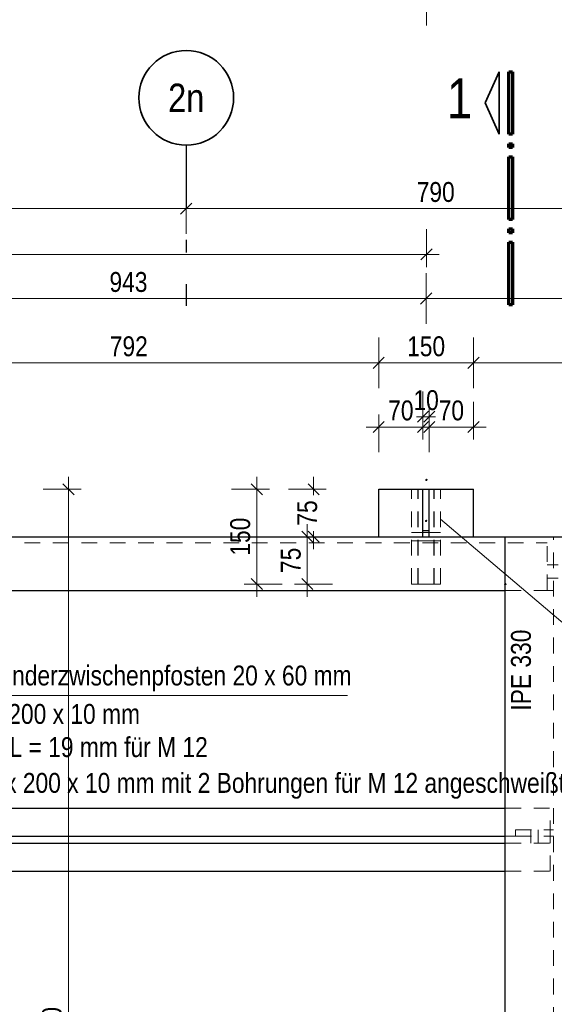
# Model space of a CAD drawing. Header units: millimetres. Extents: x 0 to 96, y -6 to 70.6.
# Tile 58 of 138: x 21.1 to 25.3, y 25.5 to 33.3. Entities that reach past the tile are written whole.
import ezdxf
from ezdxf.enums import TextEntityAlignment as Align

# ---------------------------------------------------------------- set-up
doc = ezdxf.new("R2010")
doc.units = ezdxf.units.MM
doc.linetypes.add('DASHDOTX2', pattern=[2, 1, -0.5, 0, -0.5])
doc.linetypes.add('HIDDEN', pattern=[0.375, 0.25, -0.125])
doc.layers.add('Achsen', color=7, linetype='Continuous', lineweight=20)
doc.styles.add('Arial Narrow', font='ARIALN.TTF')
doc.dimstyles.new('Arch_Strakon_dimstyle', dxfattribs={"dimtxt": 15.75, "dimasz": 1, "dimexe": 1.25, "dimexo": 0.0625, "dimgap": 1, "dimtad": 0, "dimdec": 3, "dimzin": 12, "dimdsep": 46, "dimtxsty": 'Arial Narrow', "dimblk": 'Arrowhead_Tick', "dimsah": 1, "dimcen": 0, "dimse1": 1, "dimse2": 1, "dimclrd": 6, "dimclrt": 2, "dimazin": 0, "dimtfac": 1, "dimtdec": 4, "dimtmove": 0, "dimatfit": 3, "dimldrblk": 'NONE', "dimfxl": 1, "dimtvp": 1, "dimtolj": 1, "dimtzin": 0, "dimlwd": 13, "dimarcsym": 2})

# ---------------------------------------------------------------- blocks, each defined once
blk = doc.blocks.new('Arrowhead_Tick')
at = {"color": 0, "linetype": 'Continuous', "lineweight": -2}
for p, q in [((0, 20), (0, -10)), ((-1, 0), (0, 0)), ((10, 0), (0, 0))]:
    blk.add_line(p, q, dxfattribs=at)
at = {"color": 2, "linetype": 'Continuous', "lineweight": 35}
blk.add_line((4.42, 4.42), (-4.42, -4.42), dxfattribs=at)
blk = doc.blocks.new('*D143')
at = {"layer": 'Achsen', "color": 6, "linetype": 'Continuous', "lineweight": 13}
blk.add_line((15.2632, 31.7809), (22.4182, 31.7809), dxfattribs=at)
at = {"layer": 'Defpoints', "color": 0}
for p in [(22.4282, 31.7809), (15.2532, 31.0113), (22.4282, 31.0113)]:
    blk.add_point(p, dxfattribs=at)
at = {"layer": 'Achsen', "color": 6, "lineweight": 13, "xscale": 0.01, "yscale": 0.01, "zscale": 0.01}
blk.add_blockref('Arrowhead_Tick', (22.4282, 31.7809), dxfattribs=at)
at = {"layer": 'Achsen', "color": 6, "lineweight": 13, "xscale": 0.01, "yscale": 0.01, "zscale": 0.01, "rotation": 180}
blk.add_blockref('Arrowhead_Tick', (15.2532, 31.7809), dxfattribs=at)
at = {"layer": 'Achsen', "color": 2, "lineweight": 0, "insert": (18.8407, 31.9113), "char_height": 0.1575, "attachment_point": 5, "style": 'Arial Narrow'}
blk.add_mtext('\\A1;1435', dxfattribs=at)
blk = doc.blocks.new('_None')
blk = doc.blocks.new('*D144')
at = {"layer": 'Achsen', "color": 6, "linetype": 'Continuous', "lineweight": 13}
blk.add_line((22.4382, 31.7809), (26.3682, 31.7809), dxfattribs=at)
at = {"layer": 'Defpoints', "color": 0}
for p in [(26.3782, 31.7809), (22.4282, 31.0113), (26.3782, 31.0113)]:
    blk.add_point(p, dxfattribs=at)
at = {"layer": 'Achsen', "color": 6, "lineweight": 13, "xscale": 0.01, "yscale": 0.01, "zscale": 0.01}
blk.add_blockref('Arrowhead_Tick', (26.3782, 31.7809), dxfattribs=at)
at = {"layer": 'Achsen', "color": 6, "lineweight": 13, "xscale": 0.01, "yscale": 0.01, "zscale": 0.01, "rotation": 180}
blk.add_blockref('Arrowhead_Tick', (22.4282, 31.7809), dxfattribs=at)
at = {"layer": 'Achsen', "color": 2, "lineweight": 0, "insert": (24.4032, 31.9113), "char_height": 0.1575, "attachment_point": 5, "style": 'Arial Narrow'}
blk.add_mtext('\\A1;790', dxfattribs=at)
blk = doc.blocks.new('*D146')
at = {"layer": 'Achsen', "color": 6, "linetype": 'Continuous', "lineweight": 13}
blk.add_line((14.9121, 31.4182), (24.3203, 31.4182), dxfattribs=at)
at = {"layer": 'Defpoints', "color": 0}
for p in [(24.3303, 31.4182), (24.3303, 29.633), (14.9021, 29.5313)]:
    blk.add_point(p, dxfattribs=at)
at = {"layer": 'Achsen', "color": 6, "lineweight": 13, "xscale": 0.01, "yscale": 0.01, "zscale": 0.01}
blk.add_blockref('Arrowhead_Tick', (24.3303, 31.4182), dxfattribs=at)
at = {"layer": 'Achsen', "color": 6, "lineweight": 13, "xscale": 0.01, "yscale": 0.01, "zscale": 0.01, "rotation": 180}
blk.add_blockref('Arrowhead_Tick', (14.9021, 31.4182), dxfattribs=at)
at = {"layer": 'Achsen', "color": 2, "lineweight": 0, "insert": (19.6162, 31.5486), "char_height": 0.1575, "attachment_point": 5, "style": 'Arial Narrow'}
blk.add_mtext('\\A1;1885', dxfattribs=at)
blk = doc.blocks.new('*D164')
at = {"color": 6, "linetype": 'Continuous', "lineweight": 13}
blk.add_line((23.3867, 28.818), (23.3867, 29.173), dxfattribs=at)
at = {"layer": 'Defpoints', "color": 0}
for p in [(23.3867, 29.183), (23.9523, 29.183), (24.9543, 28.808)]:
    blk.add_point(p, dxfattribs=at)
at = {"color": 6, "lineweight": 13, "xscale": 0.01, "yscale": 0.01, "zscale": 0.01}
for p, rotation in [((23.3867, 29.183), 90), ((23.3867, 28.808), 270)]:
    blk.add_blockref('Arrowhead_Tick', p, dxfattribs=dict(at, rotation=rotation))
at = {"color": 2, "lineweight": 0, "insert": (23.2566, 28.9955), "char_height": 0.1575, "attachment_point": 5, "rotation": 90, "style": 'Arial Narrow'}
blk.add_mtext('\\A1;75', dxfattribs=at)
blk = doc.blocks.new('*D165')
at = {"color": 6, "linetype": 'Continuous', "lineweight": 13}
for p, q in [((23.4367, 29.548), (23.4367, 29.513)), ((23.4367, 29.193), (23.4367, 29.2279))]:
    blk.add_line(p, q, dxfattribs=at)
at = {"layer": 'Defpoints', "color": 0}
for p in [(23.4367, 29.558), (23.9523, 29.558), (23.9523, 29.183)]:
    blk.add_point(p, dxfattribs=at)
at = {"color": 6, "lineweight": 13, "xscale": 0.01, "yscale": 0.01, "zscale": 0.01}
for p, rotation in [((23.4367, 29.558), 90), ((23.4367, 29.183), 270)]:
    blk.add_blockref('Arrowhead_Tick', p, dxfattribs=dict(at, rotation=rotation))
at = {"color": 2, "lineweight": 0, "insert": (23.3867, 29.3705), "char_height": 0.1575, "attachment_point": 5, "rotation": 90, "style": 'Arial Narrow'}
blk.add_mtext('\\A1;75', dxfattribs=at)
blk = doc.blocks.new('*D169')
at = {"color": 6, "linetype": 'Continuous', "lineweight": 13}
blk.add_line((19.6248, 31.0684), (24.3173, 31.0684), dxfattribs=at)
at = {"layer": 'Defpoints', "color": 0}
for p in [(24.3273, 31.0684), (24.3273, 29.308), (19.6148, 29.233)]:
    blk.add_point(p, dxfattribs=at)
at = {"color": 6, "lineweight": 13, "xscale": 0.01, "yscale": 0.01, "zscale": 0.01}
blk.add_blockref('Arrowhead_Tick', (24.3273, 31.0684), dxfattribs=at)
at = {"color": 6, "lineweight": 13, "xscale": 0.01, "yscale": 0.01, "zscale": 0.01, "rotation": 180}
blk.add_blockref('Arrowhead_Tick', (19.6148, 31.0684), dxfattribs=at)
at = {"color": 2, "lineweight": 0, "insert": (21.971, 31.1988), "char_height": 0.1575, "attachment_point": 5, "style": 'Arial Narrow'}
blk.add_mtext('\\A1;943', dxfattribs=at)
blk = doc.blocks.new('*D170')
at = {"color": 6, "linetype": 'Continuous', "lineweight": 13}
blk.add_line((24.3373, 31.0684), (30.0673, 31.0684), dxfattribs=at)
at = {"layer": 'Defpoints', "color": 0}
for p in [(30.0773, 31.0684), (24.3273, 29.308), (30.0773, 29.308)]:
    blk.add_point(p, dxfattribs=at)
at = {"color": 6, "lineweight": 13, "xscale": 0.01, "yscale": 0.01, "zscale": 0.01}
blk.add_blockref('Arrowhead_Tick', (30.0773, 31.0684), dxfattribs=at)
at = {"color": 6, "lineweight": 13, "xscale": 0.01, "yscale": 0.01, "zscale": 0.01, "rotation": 180}
blk.add_blockref('Arrowhead_Tick', (24.3273, 31.0684), dxfattribs=at)
at = {"color": 2, "lineweight": 0, "insert": (27.2023, 31.1988), "char_height": 0.1575, "attachment_point": 5, "style": 'Arial Narrow'}
blk.add_mtext('\\A1;1150', dxfattribs=at)
blk = doc.blocks.new('*D182')
at = {"color": 6, "linetype": 'Continuous', "lineweight": 13}
blk.add_line((23.9623, 30.0513), (24.2923, 30.0513), dxfattribs=at)
at = {"layer": 'Defpoints', "color": 0}
for p in [(24.3023, 30.0513), (23.9523, 29.558), (24.3023, 29.558)]:
    blk.add_point(p, dxfattribs=at)
at = {"color": 6, "lineweight": 13, "xscale": 0.01, "yscale": 0.01, "zscale": 0.01}
blk.add_blockref('Arrowhead_Tick', (24.3023, 30.0513), dxfattribs=at)
at = {"color": 6, "lineweight": 13, "xscale": 0.01, "yscale": 0.01, "zscale": 0.01, "rotation": 180}
blk.add_blockref('Arrowhead_Tick', (23.9523, 30.0513), dxfattribs=at)
at = {"color": 2, "lineweight": 0, "insert": (24.1273, 30.1817), "char_height": 0.1575, "attachment_point": 5, "style": 'Arial Narrow'}
blk.add_mtext('\\A1;70', dxfattribs=at)
blk = doc.blocks.new('*D183')
at = {"color": 6, "linetype": 'Continuous', "lineweight": 13}
for p, q in [((24.2923, 30.1328), (24.2823, 30.1328)), ((24.3023, 30.1328), (24.3523, 30.1328)), ((24.3623, 30.1328), (24.3723, 30.1328))]:
    blk.add_line(p, q, dxfattribs=at)
at = {"layer": 'Defpoints', "color": 0}
for p in [(24.3523, 30.1328), (24.3023, 29.558), (24.3523, 29.558)]:
    blk.add_point(p, dxfattribs=at)
at = {"color": 6, "lineweight": 13, "xscale": 0.01, "yscale": 0.01, "zscale": 0.01}
blk.add_blockref('Arrowhead_Tick', (24.3023, 30.1328), dxfattribs=at)
at = {"color": 6, "lineweight": 13, "xscale": 0.01, "yscale": 0.01, "zscale": 0.01, "rotation": 180}
blk.add_blockref('Arrowhead_Tick', (24.3523, 30.1328), dxfattribs=at)
at = {"color": 2, "lineweight": 0, "insert": (24.3273, 30.2632), "char_height": 0.1575, "attachment_point": 5, "style": 'Arial Narrow'}
blk.add_mtext('\\A1;10', dxfattribs=at)
blk = doc.blocks.new('*D184')
at = {"color": 6, "linetype": 'Continuous', "lineweight": 13}
blk.add_line((24.3623, 30.0513), (24.6923, 30.0513), dxfattribs=at)
at = {"layer": 'Defpoints', "color": 0}
for p in [(24.7023, 30.0513), (24.3523, 29.558), (24.7023, 29.558)]:
    blk.add_point(p, dxfattribs=at)
at = {"color": 6, "lineweight": 13, "xscale": 0.01, "yscale": 0.01, "zscale": 0.01}
blk.add_blockref('Arrowhead_Tick', (24.7023, 30.0513), dxfattribs=at)
at = {"color": 6, "lineweight": 13, "xscale": 0.01, "yscale": 0.01, "zscale": 0.01, "rotation": 180}
blk.add_blockref('Arrowhead_Tick', (24.3523, 30.0513), dxfattribs=at)
at = {"color": 2, "lineweight": 0, "insert": (24.5273, 30.1817), "char_height": 0.1575, "attachment_point": 5, "style": 'Arial Narrow'}
blk.add_mtext('\\A1;70', dxfattribs=at)
blk = doc.blocks.new('*D195')
at = {"color": 6, "linetype": 'Continuous', "lineweight": 13}
blk.add_line((20.0048, 30.5591), (23.9423, 30.5591), dxfattribs=at)
at = {"layer": 'Defpoints', "color": 0}
for p in [(23.9523, 30.5591), (23.9523, 29.558), (19.9948, 29.233)]:
    blk.add_point(p, dxfattribs=at)
at = {"color": 6, "lineweight": 13, "xscale": 0.01, "yscale": 0.01, "zscale": 0.01}
blk.add_blockref('Arrowhead_Tick', (23.9523, 30.5591), dxfattribs=at)
at = {"color": 6, "lineweight": 13, "xscale": 0.01, "yscale": 0.01, "zscale": 0.01, "rotation": 180}
blk.add_blockref('Arrowhead_Tick', (19.9948, 30.5591), dxfattribs=at)
at = {"color": 2, "lineweight": 0, "insert": (21.9735, 30.6895), "char_height": 0.1575, "attachment_point": 5, "style": 'Arial Narrow'}
blk.add_mtext('\\A1;792', dxfattribs=at)
blk = doc.blocks.new('*D196')
at = {"color": 6, "linetype": 'Continuous', "lineweight": 13}
blk.add_line((23.9623, 30.5591), (24.6923, 30.5591), dxfattribs=at)
at = {"layer": 'Defpoints', "color": 0}
for p in [(24.7023, 30.5591), (23.9523, 29.558), (24.7023, 29.558)]:
    blk.add_point(p, dxfattribs=at)
at = {"color": 6, "lineweight": 13, "xscale": 0.01, "yscale": 0.01, "zscale": 0.01}
blk.add_blockref('Arrowhead_Tick', (24.7023, 30.5591), dxfattribs=at)
at = {"color": 6, "lineweight": 13, "xscale": 0.01, "yscale": 0.01, "zscale": 0.01, "rotation": 180}
blk.add_blockref('Arrowhead_Tick', (23.9523, 30.5591), dxfattribs=at)
at = {"color": 2, "lineweight": 0, "insert": (24.3273, 30.6895), "char_height": 0.1575, "attachment_point": 5, "style": 'Arial Narrow'}
blk.add_mtext('\\A1;150', dxfattribs=at)
blk = doc.blocks.new('*D197')
at = {"color": 6, "linetype": 'Continuous', "lineweight": 13}
blk.add_line((24.7123, 30.5591), (29.6923, 30.5591), dxfattribs=at)
at = {"layer": 'Defpoints', "color": 0}
for p in [(29.7023, 30.5591), (24.7023, 29.558), (29.7023, 29.233)]:
    blk.add_point(p, dxfattribs=at)
at = {"color": 6, "lineweight": 13, "xscale": 0.01, "yscale": 0.01, "zscale": 0.01}
blk.add_blockref('Arrowhead_Tick', (29.7023, 30.5591), dxfattribs=at)
at = {"color": 6, "lineweight": 13, "xscale": 0.01, "yscale": 0.01, "zscale": 0.01, "rotation": 180}
blk.add_blockref('Arrowhead_Tick', (24.7023, 30.5591), dxfattribs=at)
at = {"color": 2, "lineweight": 0, "insert": (27.2023, 30.6895), "char_height": 0.1575, "attachment_point": 5, "style": 'Arial Narrow'}
blk.add_mtext('\\A1;1000', dxfattribs=at)
blk = doc.blocks.new('*D216')
at = {"color": 6, "linetype": 'Continuous', "lineweight": 13}
blk.add_line((22.9867, 28.818), (22.9867, 29.548), dxfattribs=at)
at = {"layer": 'Defpoints', "color": 0}
for p in [(22.9867, 29.558), (23.9523, 29.558), (24.2123, 28.808)]:
    blk.add_point(p, dxfattribs=at)
at = {"color": 6, "lineweight": 13, "xscale": 0.01, "yscale": 0.01, "zscale": 0.01}
for p, rotation in [((22.9867, 29.558), 90), ((22.9867, 28.808), 270)]:
    blk.add_blockref('Arrowhead_Tick', p, dxfattribs=dict(at, rotation=rotation))
at = {"color": 2, "lineweight": 0, "insert": (22.8563, 29.183), "char_height": 0.1575, "attachment_point": 5, "rotation": 90, "style": 'Arial Narrow'}
blk.add_mtext('\\A1;150', dxfattribs=at)
blk = doc.blocks.new('*D326')
at = {"color": 6, "linetype": 'Continuous', "lineweight": 13}
blk.add_line((24.3403, 33.4309), (35.8173, 33.4309), dxfattribs=at)
at = {"layer": 'Defpoints', "color": 0}
for p in [(35.8273, 33.4309), (24.3303, 29.633), (35.8273, 29.5605)]:
    blk.add_point(p, dxfattribs=at)
at = {"color": 6, "lineweight": 13, "xscale": 0.01, "yscale": 0.01, "zscale": 0.01}
blk.add_blockref('Arrowhead_Tick', (35.8273, 33.4309), dxfattribs=at)
at = {"color": 6, "lineweight": 13, "xscale": 0.01, "yscale": 0.01, "zscale": 0.01, "rotation": 180}
blk.add_blockref('Arrowhead_Tick', (24.3303, 33.4309), dxfattribs=at)
at = {"color": 2, "lineweight": 0, "insert": (30.0788, 33.5613), "char_height": 0.1575, "attachment_point": 5, "style": 'Arial Narrow'}
blk.add_mtext('\\A1;2300', dxfattribs=at)
blk = doc.blocks.new('*D529')
at = {"layer": 'Achsen', "color": 6, "linetype": 'Continuous', "lineweight": 13}
blk.add_line((21.4959, 20.968), (21.4959, 29.548), dxfattribs=at)
at = {"layer": 'Defpoints', "color": 0}
for p in [(21.4959, 29.558), (24.7023, 29.558), (23.4755, 20.958)]:
    blk.add_point(p, dxfattribs=at)
at = {"layer": 'Achsen', "color": 6, "lineweight": 13, "xscale": 0.01, "yscale": 0.01, "zscale": 0.01}
for p, rotation in [((21.4959, 29.558), 90), ((21.4959, 20.958), 270)]:
    blk.add_blockref('Arrowhead_Tick', p, dxfattribs=dict(at, rotation=rotation))
at = {"layer": 'Achsen', "color": 2, "lineweight": 0, "insert": (21.3655, 25.258), "char_height": 0.1575, "attachment_point": 5, "rotation": 90, "style": 'Arial Narrow'}
blk.add_mtext('\\A1;1720', dxfattribs=at)

msp = doc.modelspace()

# ---------------------------------------------------------------- linework, layer by layer
at = {"color": 2, "linetype": 'Continuous', "lineweight": 35}
for p, q in [((24.7935699, 32.617382), (24.9060691, 32.8648853)), ((24.9060691, 32.8648853), (24.9060691, 32.3698844)), ((24.9060691, 32.3698844), (24.7935699, 32.617382))]:
    msp.add_line(p, q, dxfattribs=at)
at = {"color": 1, "linetype": 'Continuous', "lineweight": 70}
for p, q in [((24.9810699, 32.3698844), (24.9810699, 32.8648853)), ((24.9810699, 32.8648853), (25.0110648, 32.8648853)), ((25.0110648, 32.8648853), (25.0110648, 32.3698844)), ((25.0110648, 32.3698844), (24.9810699, 32.3698844)), ((24.9810699, 32.2648849), (24.9810699, 32.2948837)), ((24.9810699, 32.2948837), (25.0110648, 32.2948837)), ((25.0110648, 32.2948837), (25.0110648, 32.2648849)), ((25.0110648, 32.2648849), (24.9810699, 32.2648849)), ((24.9810699, 31.6948833), (24.9810699, 32.1898841)), ((24.9810699, 32.1898841), (25.0110648, 32.1898841)), ((25.0110648, 32.1898841), (25.0110648, 31.6948833)), ((25.0110648, 31.6948833), (24.9810699, 31.6948833)), ((24.9810699, 31.5898837), (24.9810699, 31.6198844)), ((24.9810699, 31.6198844), (25.0110648, 31.6198844)), ((25.0110648, 31.5898837), (24.9810699, 31.5898837)), ((25.0110648, 31.6198844), (25.0110648, 31.5898837)), ((24.9810699, 31.0198841), (24.9810699, 31.5148849)), ((24.9810699, 31.5148849), (25.0110648, 31.5148849)), ((25.0110648, 31.5148849), (25.0110648, 31.0198841)), ((25.0110648, 31.0198841), (24.9810699, 31.0198841))]:
    msp.add_line(p, q, dxfattribs=at)
at = {"color": 6, "linetype": 'HIDDEN', "lineweight": 13, "ltscale": 0.5}
for p, q in [((24.2122574, 28.8079893), (24.2122574, 29.5579893)), ((24.2622574, 28.8079893), (24.2622574, 29.5579893)), ((24.2647574, 28.8079893), (24.2647574, 29.5579893)), ((24.3897574, 28.8079893), (24.3897574, 29.5579893)), ((24.3922574, 28.8079893), (24.3922574, 29.5579893)), ((24.4422574, 28.8079893), (24.4422574, 29.5579893)), ((24.2122574, 29.2154893), (24.2622574, 29.2154893)), ((24.2647574, 29.2154893), (24.3897574, 29.2154893)), ((24.3922574, 29.2154893), (24.4422574, 29.2154893)), ((25.3355215, 21.5087353), (25.3355215, 29.1829893)), ((15.2979708, 29.1354893), (25.2855215, 29.1354893)), ((24.2122574, 29.1504893), (24.2622574, 29.1504893)), ((24.2647574, 29.1504893), (24.3897574, 29.1504893)), ((24.3922574, 29.1504893), (24.4422574, 29.1504893)), ((25.2855215, 28.7579893), (25.2855215, 29.1354893)), ((25.2855215, 28.9604886), (25.3355215, 28.9604888)), ((25.3355215, 28.9604888), (25.3730215, 28.960489)), ((25.2855215, 28.8554886), (25.3355215, 28.8554889)), ((25.3355215, 28.8554889), (25.3730215, 28.855489)), ((24.2122574, 28.8079893), (24.2622574, 28.8079893)), ((24.2647574, 28.8079893), (24.3897574, 28.8079893)), ((24.3922574, 28.8079893), (24.4422574, 28.8079893)), ((24.9542715, 28.7579893), (25.2855215, 28.7579893)), ((25.2855215, 28.7579893), (25.3355215, 28.7579893)), ((24.9542715, 27.0337386), (25.3105215, 27.0337386)), ((25.3105215, 26.8112386), (25.3105215, 27.0337386)), ((25.0355215, 26.8612386), (25.3355215, 26.8612386)), ((25.0355215, 26.8112386), (25.0355215, 26.8612386)), ((25.1555218, 26.8112386), (25.1555215, 26.8612386)), ((25.2155217, 26.8112386), (25.2155215, 26.8612386)), ((24.9542715, 26.8112386), (25.0355215, 26.8112386)), ((24.9542715, 26.7562386), (25.3105215, 26.7562386)), ((25.0355215, 26.8112386), (25.3105215, 26.8112386)), ((25.155522, 26.7562386), (25.1555218, 26.8112386)), ((25.215522, 26.7562386), (25.2155217, 26.8112386)), ((25.3105215, 26.8112386), (25.3355215, 26.8112386)), ((25.3105215, 26.7562386), (25.3105215, 26.8112386)), ((25.3105215, 26.5337386), (25.3105215, 26.7562386)), ((24.9542715, 26.5337386), (25.3105215, 26.5337386))]:
    msp.add_line(p, q, dxfattribs=at)
at = {"color": 5, "linetype": 'Continuous', "lineweight": 18}
for p, q in [((24.440751, 29.3222709), (26.0738335, 27.9360889)), ((23.7060999, 27.9246741), (19.6078374, 27.9246741))]:
    msp.add_line(p, q, dxfattribs=at)
at = {"color": 9, "linetype": 'Continuous', "lineweight": 0}
msp.add_circle((24.9542715, 28.8079893), 0.00555, dxfattribs=at)
at = {"layer": 'Achsen', "color": 3, "linetype": 'DASHDOTX2', "lineweight": 25, "ltscale": 0.5}
msp.add_line((22.4282071, 32.2830483), (22.4282071, 31.0112837), dxfattribs=at)
at = {"layer": 'Achsen', "color": 3, "linetype": 'Continuous', "lineweight": 25}
for p, q in [((23.9522574, 29.5579893), (24.7022574, 29.5579893)), ((23.9522574, 29.1829893), (23.9522574, 29.5579893)), ((24.3022574, 29.2329893), (24.3022574, 29.5579893)), ((24.3522574, 29.2329893), (24.3522574, 29.5579893)), ((24.7022574, 29.1829893), (24.7022574, 29.5579893)), ((15.2504708, 29.1829893), (24.9542715, 29.1829893)), ((24.3022574, 29.2329893), (24.3522574, 29.2329893)), ((24.3022574, 29.1829893), (24.3022574, 29.2329893)), ((24.3522574, 29.1829893), (24.3522574, 29.2329893)), ((24.9542715, 29.1829893), (25.7542715, 29.1829893)), ((24.9542715, 21.5087353), (24.9542715, 29.1829893)), ((15.6754708, 28.7579893), (24.9542715, 28.7579893)), ((15.7229708, 27.0337386), (24.9542715, 27.0337386)), ((15.6754708, 26.8112386), (24.9542715, 26.8112386)), ((15.6754708, 26.7562386), (24.9542715, 26.7562386)), ((15.7229708, 26.5337386), (24.9542715, 26.5337386))]:
    msp.add_line(p, q, dxfattribs=at)
at = {"layer": 'Achsen', "color": 2, "linetype": 'Continuous', "lineweight": 35}
msp.add_circle((22.4282071, 32.6580483), 0.375, dxfattribs=at)
at = {"layer": 'Achsen', "color": 9, "linetype": 'Continuous', "lineweight": 0}
for centre in [(24.3302574, 29.6329893), (24.3272574, 29.3079893)]:
    msp.add_circle(centre, 0.00555, dxfattribs=at)

# ---------------------------------------------------------------- texts
at = {"color": 1, "lineweight": 70, "style": 'Arial Narrow'}
msp.add_text('1', height=0.315, dxfattribs=at).set_placement((24.4925234, 32.4962273))
at = {"color": 2, "lineweight": 35, "style": 'Arial Narrow'}
msp.add_text('IPE 330', height=0.1575, rotation=90, dxfattribs=at).set_placement((25.156806, 27.8054023))
for s, p in [('Befestigung Geländerzwischenpfosten 20 x 60 mm', (19.665362, 28.0052086)), ('Stirnplatte 150 x 200 x 10 mm', (19.665362, 27.7007138)), ('mit 4 x Langloch L = 19 mm für M 12', (19.665362, 27.4382086)), ('+ 2 x Lasche 65 x 200 x 10 mm mit 2 Bohrungen für M 12 angeschweißt', (19.665362, 27.1547086))]:
    msp.add_text(s, height=0.1575, dxfattribs=at).set_placement(p)
at = {"layer": 'Achsen', "color": 4, "lineweight": 50, "style": 'Arial Narrow'}
msp.add_text('2n', height=0.225, dxfattribs=at).set_placement((22.4282071, 32.6580483), align=Align.MIDDLE_CENTER)

# ---------------------------------------------------------------- dimensions: what is measured, and where the dimension line sits
at = {"lineweight": 0}
for base, p1, p2, text, override, picture, middle in [((35.8272905, 33.4309089), (24.3302574, 29.6329893), (35.8272905, 29.5604893), '2300', {"dimscale": 0.01, "dimtxt": 15.75, "dimasz": 1, "dimgap": 5, "dimtad": 1, "dimjust": 0, "dimtih": 0, "dimtoh": 0, "dimdec": 5, "dimdsep": 46, "dimtxsty": 'Arial Narrow', "dimclrd": 6, "dimclrt": 2, "dimtix": 1, "dimtofl": 255, "dimtmove": 0, "dimatfit": 2, "dimfxl": 0, "dimfxlon": 0, "dimtvp": 31.746032, "dimlwd": 13}, '*D326', (30.0787739, 33.4309089)), ((24.3272574, 31.0684343), (19.6147574, 29.2329893), (24.3272574, 29.3079893), '943', {"dimscale": 0.01, "dimtxt": 15.75, "dimasz": 1, "dimgap": 5, "dimtad": 1, "dimjust": 0, "dimtih": 0, "dimtoh": 0, "dimdec": 3, "dimdsep": 46, "dimtxsty": 'Arial Narrow', "dimclrd": 6, "dimclrt": 2, "dimtix": 1, "dimtofl": 255, "dimtmove": 0, "dimatfit": 2, "dimfxl": 0, "dimfxlon": 0, "dimtvp": 31.746032, "dimlwd": 13}, '*D169', (21.9710074, 31.0684343)), ((30.0772574, 31.0684343), (24.3272574, 29.3079893), (30.0772574, 29.3079893), '1150', {"dimscale": 0.01, "dimtxt": 15.75, "dimasz": 1, "dimgap": 5, "dimtad": 1, "dimjust": 0, "dimtih": 0, "dimtoh": 0, "dimdec": 3, "dimdsep": 46, "dimtxsty": 'Arial Narrow', "dimclrd": 6, "dimclrt": 2, "dimtix": 1, "dimtofl": 255, "dimtmove": 0, "dimatfit": 2, "dimfxl": 0, "dimfxlon": 0, "dimtvp": 31.746032, "dimlwd": 13}, '*D170', (27.2022574, 31.0684343)), ((23.9522574, 30.5591067), (19.9947574, 29.2329893), (23.9522574, 29.5579893), '792', {"dimscale": 0.01, "dimtxt": 15.75, "dimasz": 1, "dimgap": 5, "dimtad": 1, "dimjust": 0, "dimtih": 0, "dimtoh": 0, "dimdec": 3, "dimdsep": 46, "dimtxsty": 'Arial Narrow', "dimclrd": 6, "dimclrt": 2, "dimtix": 1, "dimtofl": 255, "dimtmove": 0, "dimatfit": 2, "dimfxl": 0, "dimfxlon": 0, "dimtvp": 31.746032, "dimlwd": 13}, '*D195', (21.9735074, 30.5591067)), ((24.7022574, 30.5591067), (23.9522574, 29.5579893), (24.7022574, 29.5579893), '150', {"dimscale": 0.01, "dimtxt": 15.75, "dimasz": 1, "dimgap": 5, "dimtad": 1, "dimjust": 0, "dimtih": 0, "dimtoh": 0, "dimdec": 3, "dimdsep": 46, "dimtxsty": 'Arial Narrow', "dimclrd": 6, "dimclrt": 2, "dimtix": 1, "dimtofl": 255, "dimtmove": 0, "dimatfit": 2, "dimfxl": 0, "dimfxlon": 0, "dimtvp": 31.746032, "dimlwd": 13}, '*D196', (24.3272574, 30.5591067)), ((29.7022574, 30.5591067), (24.7022574, 29.5579893), (29.7022574, 29.2329893), '1000', {"dimscale": 0.01, "dimtxt": 15.75, "dimasz": 1, "dimgap": 5, "dimtad": 1, "dimjust": 0, "dimtih": 0, "dimtoh": 0, "dimdec": 3, "dimdsep": 46, "dimtxsty": 'Arial Narrow', "dimclrd": 6, "dimclrt": 2, "dimtix": 1, "dimtofl": 255, "dimtmove": 0, "dimatfit": 2, "dimfxl": 0, "dimfxlon": 0, "dimtvp": 31.746032, "dimlwd": 13}, '*D197', (27.2022574, 30.5591067)), ((24.3522574, 30.1327964), (24.3022574, 29.5579893), (24.3522574, 29.5579893), '10', {"dimscale": 0.01, "dimtxt": 15.75, "dimasz": 1, "dimgap": 5, "dimtad": 1, "dimjust": 0, "dimtih": 0, "dimtoh": 0, "dimdec": 3, "dimdsep": 46, "dimtxsty": 'Arial Narrow', "dimclrd": 6, "dimclrt": 2, "dimtix": 1, "dimtofl": 255, "dimtmove": 0, "dimatfit": 2, "dimfxl": 0, "dimfxlon": 0, "dimtvp": 31.746032, "dimlwd": 13}, '*D183', (24.3272574, 30.1327964)), ((24.3022574, 30.0512964), (23.9522574, 29.5579893), (24.3022574, 29.5579893), '70', {"dimscale": 0.01, "dimtxt": 15.75, "dimasz": 1, "dimgap": 5, "dimtad": 1, "dimjust": 0, "dimtih": 0, "dimtoh": 0, "dimdec": 3, "dimdsep": 46, "dimtxsty": 'Arial Narrow', "dimclrd": 6, "dimclrt": 2, "dimtix": 1, "dimtofl": 255, "dimtmove": 0, "dimatfit": 2, "dimfxl": 0, "dimfxlon": 0, "dimtvp": 31.746032, "dimlwd": 13}, '*D182', (24.1272574, 30.0512964)), ((24.7022574, 30.0512964), (24.3522574, 29.5579893), (24.7022574, 29.5579893), '70', {"dimscale": 0.01, "dimtxt": 15.75, "dimasz": 1, "dimgap": 5, "dimtad": 1, "dimjust": 0, "dimtih": 0, "dimtoh": 0, "dimdec": 3, "dimdsep": 46, "dimtxsty": 'Arial Narrow', "dimclrd": 6, "dimclrt": 2, "dimtix": 1, "dimtofl": 255, "dimtmove": 0, "dimatfit": 2, "dimfxl": 0, "dimfxlon": 0, "dimtvp": 31.746032, "dimlwd": 13}, '*D184', (24.5272574, 30.0512964))]:
    dim = msp.add_linear_dim(base=base, p1=p1, p2=p2, text=text, dimstyle='Arch_Strakon_dimstyle', override=override, dxfattribs=at)
    dim.commit()
    dim.dimension.update_dxf_attribs({"geometry": picture, "text_midpoint": middle, "dimtype": 160})
for base, p1, p2, text, override, picture, middle in [((22.9866872, 29.5579893), (24.2122574, 28.8079893), (23.9522574, 29.5579893), '150', {"dimscale": 0.01, "dimtxt": 15.75, "dimasz": 1, "dimgap": 5, "dimtad": 1, "dimjust": 0, "dimtih": 0, "dimtoh": 0, "dimdec": 3, "dimdsep": 46, "dimtxsty": 'Arial Narrow', "dimclrd": 6, "dimclrt": 2, "dimtix": 1, "dimtofl": 255, "dimtmove": 0, "dimatfit": 2, "dimfxl": 0, "dimfxlon": 0, "dimtvp": 31.746032, "dimlwd": 13}, '*D216', (22.9866872, 29.1829893)), ((23.4366872, 29.5579893), (23.9522574, 29.1829893), (23.9522574, 29.5579893), '75', {"dimscale": 0.01, "dimtxt": 15.75, "dimasz": 1, "dimgap": 5, "dimtad": 0, "dimjust": 0, "dimtih": 0, "dimtoh": 0, "dimdec": 6, "dimdsep": 46, "dimtxsty": 'Arial Narrow', "dimclrd": 6, "dimclrt": 2, "dimtix": 0, "dimtofl": 255, "dimtmove": 2, "dimatfit": 2, "dimfxl": 0, "dimfxlon": 0, "dimtvp": 31.746032, "dimlwd": 13}, '*D165', (23.3866872, 29.3704893)), ((23.3866872, 29.1829893), (24.9542715, 28.8079893), (23.9522574, 29.1829893), '75', {"dimscale": 0.01, "dimtxt": 15.75, "dimasz": 1, "dimgap": 5, "dimtad": 1, "dimjust": 0, "dimtih": 0, "dimtoh": 0, "dimdec": 6, "dimdsep": 46, "dimtxsty": 'Arial Narrow', "dimclrd": 6, "dimclrt": 2, "dimtix": 1, "dimtofl": 255, "dimtmove": 0, "dimatfit": 2, "dimfxl": 0, "dimfxlon": 0, "dimtvp": 31.746032, "dimlwd": 13}, '*D164', (23.3866872, 28.9954893))]:
    dim = msp.add_linear_dim(base=base, p1=p1, p2=p2, angle=90, text=text, dimstyle='Arch_Strakon_dimstyle', override=override, dxfattribs=at)
    dim.commit()
    dim.dimension.update_dxf_attribs({"geometry": picture, "text_midpoint": middle, "dimtype": 160})
at = {"layer": 'Achsen', "lineweight": 0}
for base, p1, p2, text, override, picture, middle in [((22.4282071, 31.7809089), (15.2532071, 31.0112837), (22.4282071, 31.0112837), '1435', {"dimscale": 0.01, "dimtxt": 15.75, "dimasz": 1, "dimgap": 5, "dimtad": 1, "dimjust": 0, "dimtih": 0, "dimtoh": 0, "dimdec": 4, "dimdsep": 46, "dimtxsty": 'Arial Narrow', "dimclrd": 6, "dimclrt": 2, "dimtix": 1, "dimtofl": 255, "dimtmove": 0, "dimatfit": 2, "dimfxl": 0, "dimfxlon": 0, "dimtvp": 31.746032, "dimlwd": 13}, '*D143', (18.8407071, 31.7809089)), ((26.3782071, 31.7809089), (22.4282071, 31.0112837), (26.3782071, 31.0112837), '790', {"dimscale": 0.01, "dimtxt": 15.75, "dimasz": 1, "dimgap": 5, "dimtad": 1, "dimjust": 0, "dimtih": 0, "dimtoh": 0, "dimdec": 4, "dimdsep": 46, "dimtxsty": 'Arial Narrow', "dimclrd": 6, "dimclrt": 2, "dimtix": 1, "dimtofl": 255, "dimtmove": 0, "dimatfit": 2, "dimfxl": 0, "dimfxlon": 0, "dimtvp": 31.746032, "dimlwd": 13}, '*D144', (24.4032071, 31.7809089)), ((24.3302574, 31.4182282), (14.9021225, 29.5313376), (24.3302574, 29.6329893), '1885', {"dimscale": 0.01, "dimtxt": 15.75, "dimasz": 1, "dimgap": 5, "dimtad": 1, "dimjust": 0, "dimtih": 0, "dimtoh": 0, "dimdec": 6, "dimdsep": 46, "dimtxsty": 'Arial Narrow', "dimclrd": 6, "dimclrt": 2, "dimtix": 1, "dimtofl": 255, "dimtmove": 0, "dimatfit": 2, "dimfxl": 0, "dimfxlon": 0, "dimtvp": 31.746032, "dimlwd": 13}, '*D146', (19.6161899, 31.4182282))]:
    dim = msp.add_linear_dim(base=base, p1=p1, p2=p2, text=text, dimstyle='Arch_Strakon_dimstyle', override=override, dxfattribs=at)
    dim.commit()
    dim.dimension.update_dxf_attribs({"geometry": picture, "text_midpoint": middle, "dimtype": 160})
dim = msp.add_linear_dim(base=(21.495901, 29.5579893), p1=(23.4754708, 20.9579886), p2=(24.7022574, 29.5579893), angle=90, text='1720', dimstyle='Arch_Strakon_dimstyle', override={"dimscale": 0.01, "dimtxt": 15.75, "dimasz": 1, "dimgap": 5, "dimtad": 1, "dimjust": 0, "dimtih": 0, "dimtoh": 0, "dimdec": 6, "dimdsep": 46, "dimtxsty": 'Arial Narrow', "dimclrd": 6, "dimclrt": 2, "dimtix": 1, "dimtofl": 255, "dimtmove": 0, "dimatfit": 2, "dimfxl": 0, "dimfxlon": 0, "dimtvp": 31.746032, "dimlwd": 13}, dxfattribs=at)
dim.commit()
dim.dimension.update_dxf_attribs({"geometry": '*D529', "text_midpoint": (21.495901, 25.2579889), "dimtype": 160})

doc.saveas('drawing.dxf')
